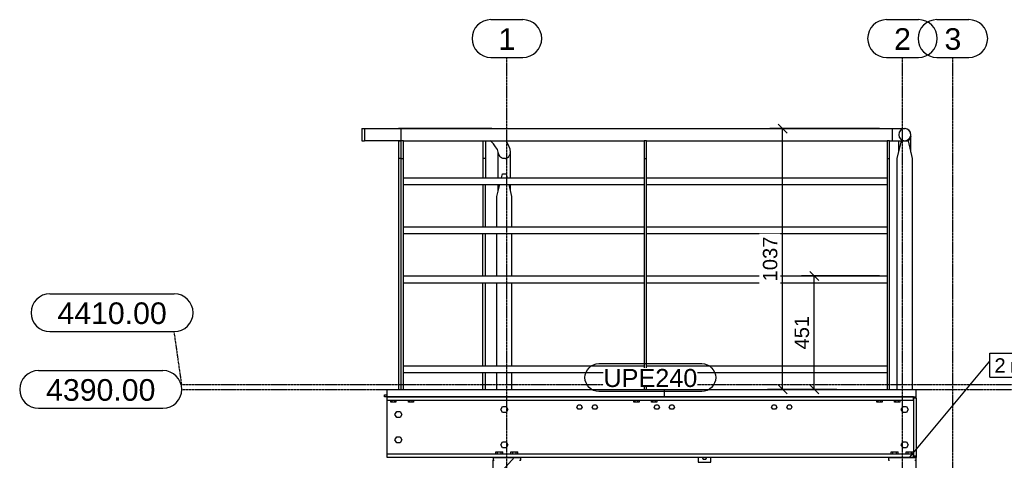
# Model space of a CAD drawing. Header units: millimetres. Extents: x 25 to 224619, y 20 to 11454.
# Tile 69 of 105: x 165111 to 169021, y 5724 to 7476. Entities that reach past the tile are written whole.
import ezdxf

# ---------------------------------------------------------------- set-up
doc = ezdxf.new("R2010")
doc.units = ezdxf.units.MM
doc.linetypes.add('DXK_LINE_DOT3', pattern=[5.9187, 2.979, -0.9799, 0.9799, -0.9799])
for name, color, linetype in [('ACIER_VISIBLE', 7, 'Continuous'), ('BOULONS', 7, 'Continuous'), ('COTATIONS', 7, 'Continuous'), ('MAILLAGE', 7, 'Continuous'), ('REPERES', 7, 'Continuous')]:
    doc.layers.add(name, color=color, linetype=linetype)
doc.styles.add('Arial', font='arial.ttf', dxfattribs={"height": 0.2})

# ---------------------------------------------------------------- blocks, each defined once
blk = doc.blocks.new('GridLine-1649644-21459 - 21091')
at = {"layer": 'MAILLAGE', "color": 7, "linetype": 'Continuous'}
for p, q in [((166982.2, 7475.9), (167108.9, 7475.9)), ((166982.2, 7325.9), (167108.9, 7325.9))]:
    blk.add_line(p, q, dxfattribs=at)
at = {"layer": 'MAILLAGE', "color": 7, "linetype": 'DXK_LINE_DOT3'}
blk.add_line((167045.6, 600), (167045.6, 7325.9), dxfattribs=at)
at = {"layer": 'MAILLAGE', "color": 7, "linetype": 'Continuous'}
for centre, start, end in [((166982.2, 7400.9), 90, 270), ((167108.9, 7400.9), 270, 90)]:
    blk.add_arc(centre, 75, start, end, dxfattribs=at)
at = {"layer": 'MAILLAGE', "color": 7, "linetype": 'Continuous', "style": 'Arial'}
blk.add_text('1', height=86, dxfattribs=at).set_placement((167012.2, 7355.9))
blk = doc.blocks.new('GridLine-1649644-21460 - 21091')
at = {"layer": 'MAILLAGE', "color": 7, "linetype": 'Continuous'}
for p, q in [((168553.2, 7475.9), (168679.9, 7475.9)), ((168553.2, 7325.9), (168679.9, 7325.9))]:
    blk.add_line(p, q, dxfattribs=at)
at = {"layer": 'MAILLAGE', "color": 7, "linetype": 'DXK_LINE_DOT3'}
blk.add_line((168616.6, 600), (168616.6, 7325.9), dxfattribs=at)
at = {"layer": 'MAILLAGE', "color": 7, "linetype": 'Continuous'}
for centre, start, end in [((168553.2, 7400.9), 90, 270), ((168679.9, 7400.9), 270, 90)]:
    blk.add_arc(centre, 75, start, end, dxfattribs=at)
at = {"layer": 'MAILLAGE', "color": 7, "linetype": 'Continuous', "style": 'Arial'}
blk.add_text('2', height=86, dxfattribs=at).set_placement((168583.2, 7355.9))
blk = doc.blocks.new('GridLine-1649644-21461 - 21091')
at = {"layer": 'MAILLAGE', "color": 7, "linetype": 'Continuous'}
for p, q in [((168753.2, 7475.9), (168879.9, 7475.9)), ((168753.2, 7325.9), (168879.9, 7325.9))]:
    blk.add_line(p, q, dxfattribs=at)
at = {"layer": 'MAILLAGE', "color": 7, "linetype": 'DXK_LINE_DOT3'}
blk.add_line((168816.6, 600), (168816.6, 7325.9), dxfattribs=at)
at = {"layer": 'MAILLAGE', "color": 7, "linetype": 'Continuous'}
for centre, start, end in [((168753.2, 7400.9), 90, 270), ((168879.9, 7400.9), 270, 90)]:
    blk.add_arc(centre, 75, start, end, dxfattribs=at)
at = {"layer": 'MAILLAGE', "color": 7, "linetype": 'Continuous', "style": 'Arial'}
blk.add_text('3', height=86, dxfattribs=at).set_placement((168783.2, 7355.9))
blk = doc.blocks.new('GridLine-1649644-21465 - 21091')
at = {"layer": 'MAILLAGE', "color": 7, "linetype": 'Continuous'}
for p, q in [((165185.7, 6080.9), (165679.3, 6080.9)), ((165185.7, 5930.9), (165679.3, 5930.9))]:
    blk.add_line(p, q, dxfattribs=at)
at = {"layer": 'MAILLAGE', "color": 7, "linetype": 'DXK_LINE_DOT3'}
blk.add_line((165754.3, 6005.9), (171705.6, 6005.9), dxfattribs=at)
at = {"layer": 'MAILLAGE', "color": 7, "linetype": 'Continuous'}
for centre, start, end in [((165185.7, 6005.9), 90, 270), ((165679.3, 6005.9), 270, 90)]:
    blk.add_arc(centre, 75, start, end, dxfattribs=at)
at = {"layer": 'MAILLAGE', "color": 7, "linetype": 'Continuous', "style": 'Arial'}
blk.add_text('4390.00', height=85.96, dxfattribs=at).set_placement((165215.7, 5960.9))
blk = doc.blocks.new('GridLine-1649644-21466 - 21091')
at = {"layer": 'MAILLAGE', "color": 7, "linetype": 'Continuous'}
for p, q in [((165230.7, 6385.9), (165724.3, 6385.9)), ((165230.7, 6235.9), (165724.3, 6235.9))]:
    blk.add_line(p, q, dxfattribs=at)
at = {"layer": 'MAILLAGE', "color": 7, "linetype": 'DXK_LINE_DOT3'}
for q in [(165724.3, 6235.9), (171705.6, 6025.9)]:
    blk.add_line((165754.3, 6025.9), q, dxfattribs=at)
at = {"layer": 'MAILLAGE', "color": 7, "linetype": 'Continuous'}
for centre, start, end in [((165230.7, 6310.9), 90, 270), ((165724.3, 6310.9), 270, 90)]:
    blk.add_arc(centre, 75, start, end, dxfattribs=at)
at = {"layer": 'MAILLAGE', "color": 7, "linetype": 'Continuous', "style": 'Arial'}
blk.add_text('4410.00', height=85.96, dxfattribs=at).set_placement((165260.7, 6265.9))
blk = doc.blocks.new('Part-1649644-21447 - 21091')
at = {"layer": 'ACIER_VISIBLE', "color": 136, "linetype": 'Continuous'}
for p, q in [((166614.7, 7042.9), (166614.7, 7043.1)), ((166986, 7043.1), (166614.7, 7043.1)), ((166986, 7042.9), (166986, 7043.1))]:
    blk.add_line(p, q, dxfattribs=at)
blk = doc.blocks.new('Part-1649644-21441 - 21091')
at = {"layer": 'ACIER_VISIBLE', "color": 136, "linetype": 'Continuous'}
for p, q in [((166634.7, 6099.8), (167590.2, 6099.8)), ((166634.7, 6072.9), (167590.2, 6072.9)), ((167600.2, 6099.8), (168555.6, 6099.8)), ((167600.2, 6072.9), (168555.6, 6072.9))]:
    blk.add_line(p, q, dxfattribs=at)
blk = doc.blocks.new('Part-1649644-21126 - 21091')
at = {"layer": 'ACIER_VISIBLE', "color": 136, "linetype": 'Continuous'}
for p, q in [((166990.6, 5734.1), (166990.6, 5735.9)), ((166990.6, 5682.9), (166990.6, 5724.1)), ((167080.6, 5734.1), (167080.6, 5735.9))]:
    blk.add_line(p, q, dxfattribs=at)
blk = doc.blocks.new('Part-1649644-21159 - 21091')
at = {"layer": 'ACIER_VISIBLE', "color": 136, "linetype": 'Continuous'}
for p, q in [((168580.6, 5734.1), (168580.6, 5735.9)), ((168670.6, 5734.1), (168670.6, 5735.9)), ((168670.6, 5682.9), (168670.6, 5724.1))]:
    blk.add_line(p, q, dxfattribs=at)
blk = doc.blocks.new('Part-1649644-21160 - 21091')
at = {"layer": 'ACIER_VISIBLE', "color": 136, "linetype": 'Continuous'}
for p, q in [((168670.6, 5970.9), (168670.6, 5975.9)), ((168670.6, 5735.9), (168660.6, 5735.9)), ((168670.6, 5740.9), (168670.6, 5735.9))]:
    blk.add_line(p, q, dxfattribs=at)
blk = doc.blocks.new('Part-1649644-21161 - 21091')
at = {"layer": 'ACIER_VISIBLE', "color": 136, "linetype": 'Continuous'}
for p, q in [((168660.6, 5975.9), (166569.7, 5975.9)), ((166569.7, 5735.9), (166569.7, 5975.9)), ((166569.7, 5963.4), (168660.6, 5963.4)), ((168660.6, 5963.4), (168660.6, 5975.9)), ((168660.6, 5748.4), (166569.7, 5748.4)), ((168660.6, 5735.9), (168660.6, 5748.4)), ((168660.6, 5735.9), (166569.7, 5735.9))]:
    blk.add_line(p, q, dxfattribs=at)
blk = doc.blocks.new('Bolt-1649644-21173 - 21091')
at = {"layer": 'BOULONS', "color": 7, "linetype": 'Continuous'}
for p, q in [((168611.7, 5925.9), (168618.7, 5937.9)), ((168618.7, 5913.9), (168611.7, 5925.9)), ((168618.7, 5937.9), (168632.5, 5937.9)), ((168632.5, 5913.9), (168618.7, 5913.9)), ((168632.5, 5937.9), (168639.5, 5925.9)), ((168639.5, 5925.9), (168632.5, 5913.9)), ((168611.7, 5785.9), (168618.7, 5797.9)), ((168618.7, 5797.9), (168632.5, 5797.9)), ((168632.5, 5797.9), (168639.5, 5785.9)), ((168618.7, 5773.9), (168611.7, 5785.9)), ((168632.5, 5773.9), (168618.7, 5773.9)), ((168639.5, 5785.9), (168632.5, 5773.9))]:
    blk.add_line(p, q, dxfattribs=at)
blk = doc.blocks.new('Bolt-1649644-21176 - 21091')
at = {"layer": 'BOULONS', "color": 7, "linetype": 'Continuous'}
for p, q in [((167021.7, 5925.9), (167028.7, 5937.9)), ((167028.7, 5913.9), (167021.7, 5925.9)), ((167028.7, 5937.9), (167042.5, 5937.9)), ((167042.5, 5913.9), (167028.7, 5913.9)), ((167042.5, 5937.9), (167049.4, 5925.9)), ((167049.4, 5925.9), (167042.5, 5913.9)), ((167021.7, 5785.9), (167028.7, 5797.9)), ((167028.7, 5797.9), (167042.5, 5797.9)), ((167042.5, 5797.9), (167049.4, 5785.9)), ((167028.7, 5773.9), (167021.7, 5785.9)), ((167042.5, 5773.9), (167028.7, 5773.9)), ((167049.4, 5785.9), (167042.5, 5773.9))]:
    blk.add_line(p, q, dxfattribs=at)
blk = doc.blocks.new('Part-1649644-21178 - 21091')
at = {"layer": 'ACIER_VISIBLE', "color": 136, "linetype": 'Continuous'}
for p, q in [((168670.6, 5734.1), (168560.6, 5734.1)), ((168560.6, 5734.1), (168560.6, 5724.1)), ((168560.6, 5724.1), (168565.6, 5724.1)), ((168665.6, 5724.1), (168670.6, 5724.1)), ((168670.6, 5724.1), (168670.6, 5734.1))]:
    blk.add_line(p, q, dxfattribs=at)
blk = doc.blocks.new('Part-1649644-21308 - 21091')
at = {"layer": 'ACIER_VISIBLE', "color": 136, "linetype": 'Continuous'}
for p, q in [((167671, 5975.9), (167671, 6005.9)), ((167671, 6005.9), (168671, 6005.9)), ((168671, 5975.9), (168671, 6005.9)), ((167671, 5975.9), (168671, 5975.9))]:
    blk.add_line(p, q, dxfattribs=at)
blk = doc.blocks.new('Bolt-1649644-21179 - 21091')
at = {"layer": 'BOULONS', "color": 7, "linetype": 'Continuous'}
for p, q in [((168571.7, 5748.4), (168571.7, 5758.4)), ((168571.7, 5758.4), (168599.5, 5758.4)), ((168578.7, 5748.4), (168578.7, 5758.4)), ((168592.5, 5748.4), (168592.5, 5758.4)), ((168599.5, 5748.4), (168599.5, 5758.4)), ((168631.7, 5748.4), (168631.7, 5758.4)), ((168631.7, 5758.4), (168659.5, 5758.4)), ((168638.7, 5748.4), (168638.7, 5758.4)), ((168652.5, 5748.4), (168652.5, 5758.4)), ((168659.5, 5748.4), (168659.5, 5758.4)), ((168577.6, 5734.1), (168577.6, 5735.9)), ((168593.6, 5734.1), (168593.6, 5735.9)), ((168637.6, 5734.1), (168637.6, 5735.9)), ((168653.6, 5734.1), (168653.6, 5735.9))]:
    blk.add_line(p, q, dxfattribs=at)
blk = doc.blocks.new('Part-1649644-21181 - 21091')
at = {"layer": 'ACIER_VISIBLE', "color": 136, "linetype": 'Continuous'}
for p, q in [((167100.6, 5734.1), (166990.6, 5734.1)), ((166990.6, 5734.1), (166990.6, 5724.1)), ((166990.6, 5724.1), (166995.6, 5724.1)), ((167095.6, 5724.1), (167100.6, 5724.1)), ((167100.6, 5724.1), (167100.6, 5734.1))]:
    blk.add_line(p, q, dxfattribs=at)
blk = doc.blocks.new('Bolt-1649644-21182 - 21091')
at = {"layer": 'BOULONS', "color": 7, "linetype": 'Continuous'}
for p, q in [((167001.7, 5748.4), (167001.7, 5758.4)), ((167001.7, 5758.4), (167029.4, 5758.4)), ((167008.7, 5748.4), (167008.7, 5758.4)), ((167022.5, 5748.4), (167022.5, 5758.4)), ((167029.4, 5748.4), (167029.4, 5758.4)), ((167061.7, 5748.4), (167061.7, 5758.4)), ((167061.7, 5758.4), (167089.4, 5758.4)), ((167068.7, 5748.4), (167068.7, 5758.4)), ((167082.5, 5748.4), (167082.5, 5758.4)), ((167089.4, 5748.4), (167089.4, 5758.4)), ((167007.6, 5734.1), (167007.6, 5735.9)), ((167023.6, 5734.1), (167023.6, 5735.9)), ((167067.6, 5734.1), (167067.6, 5735.9)), ((167083.6, 5734.1), (167083.6, 5735.9))]:
    blk.add_line(p, q, dxfattribs=at)
blk = doc.blocks.new('Bolt-1649644-21330 - 21091')
at = {"layer": 'BOULONS', "color": 7, "linetype": 'Continuous'}
for p, q in [((167630.6, 5935.9), (167635.8, 5944.9)), ((167635.8, 5944.9), (167646.2, 5944.9)), ((167646.2, 5944.9), (167651.4, 5935.9)), ((167690.6, 5935.9), (167695.8, 5944.9)), ((167695.8, 5944.9), (167706.2, 5944.9)), ((167706.2, 5944.9), (167711.4, 5935.9)), ((167635.8, 5926.9), (167630.6, 5935.9)), ((167646.2, 5926.9), (167635.8, 5926.9)), ((167651.4, 5935.9), (167646.2, 5926.9)), ((167695.8, 5926.9), (167690.6, 5935.9)), ((167706.2, 5926.9), (167695.8, 5926.9)), ((167711.4, 5935.9), (167706.2, 5926.9))]:
    blk.add_line(p, q, dxfattribs=at)
blk = doc.blocks.new('Part-1649644-21212 - 21091')
at = {"layer": 'ACIER_VISIBLE', "color": 136, "linetype": 'Continuous'}
for p, q in [((167805.6, 5735.9), (167805.6, 5716.6)), ((167805.6, 5716.6), (167855.6, 5716.6)), ((167855.6, 5716.6), (167855.6, 5735.9))]:
    blk.add_line(p, q, dxfattribs=at)
blk = doc.blocks.new('Bolt-1649644-21214 - 21091')
at = {"layer": 'BOULONS', "color": 7, "linetype": 'Continuous'}
for p, q in [((167821.5, 5735.9), (167825.4, 5729.1)), ((167825.4, 5729.1), (167835.8, 5729.1)), ((167835.8, 5729.1), (167839.7, 5735.9))]:
    blk.add_line(p, q, dxfattribs=at)
blk = doc.blocks.new('Part-1649644-21255 - 21091')
at = {"layer": 'ACIER_VISIBLE', "color": 136, "linetype": 'Continuous'}
for p, q in [((168670.6, 5970.9), (168660.6, 5970.9)), ((168660.6, 5970.9), (168660.6, 5740.9)), ((168670.6, 5970.9), (168670.6, 5740.9)), ((168670.6, 5740.9), (168660.6, 5740.9))]:
    blk.add_line(p, q, dxfattribs=at)
blk = doc.blocks.new('Part-1649644-21309 - 21091')
at = {"layer": 'ACIER_VISIBLE', "color": 136, "linetype": 'Continuous'}
for p, q in [((166569.7, 5975.9), (166569.7, 6005.9)), ((166569.7, 6005.9), (167671, 6005.9)), ((167671, 5975.9), (167671, 6005.9)), ((166569.7, 5975.9), (167671, 5975.9))]:
    blk.add_line(p, q, dxfattribs=at)
blk = doc.blocks.new('Bolt-1649644-21319 - 21091')
at = {"layer": 'BOULONS', "color": 7, "linetype": 'Continuous'}
for p, q in [((166600.9, 5905.9), (166607.8, 5917.9)), ((166607.8, 5893.9), (166600.9, 5905.9)), ((166607.8, 5917.9), (166621.7, 5917.9)), ((166621.7, 5917.9), (166628.6, 5905.9)), ((166628.6, 5905.9), (166621.7, 5893.9)), ((166621.7, 5893.9), (166607.8, 5893.9)), ((166600.9, 5805.9), (166607.8, 5817.9)), ((166607.8, 5793.9), (166600.9, 5805.9)), ((166607.8, 5817.9), (166621.7, 5817.9)), ((166621.7, 5793.9), (166607.8, 5793.9)), ((166621.7, 5817.9), (166628.6, 5805.9)), ((166628.6, 5805.9), (166621.7, 5793.9))]:
    blk.add_line(p, q, dxfattribs=at)
blk = doc.blocks.new('Bolt-1649644-21327 - 21091')
at = {"layer": 'BOULONS', "color": 7, "linetype": 'Continuous'}
for p, q in [((168096.9, 5935.9), (168102.1, 5944.9)), ((168102.1, 5944.9), (168112.5, 5944.9)), ((168112.5, 5944.9), (168117.7, 5935.9)), ((168156.9, 5935.9), (168162.1, 5944.9)), ((168162.1, 5944.9), (168172.5, 5944.9)), ((168172.5, 5944.9), (168177.7, 5935.9)), ((168102.1, 5926.9), (168096.9, 5935.9)), ((168112.5, 5926.9), (168102.1, 5926.9)), ((168117.7, 5935.9), (168112.5, 5926.9)), ((168162.1, 5926.9), (168156.9, 5935.9)), ((168172.5, 5926.9), (168162.1, 5926.9)), ((168177.7, 5935.9), (168172.5, 5926.9))]:
    blk.add_line(p, q, dxfattribs=at)
blk = doc.blocks.new('Bolt-1649644-21333 - 21091')
at = {"layer": 'BOULONS', "color": 7, "linetype": 'Continuous'}
for p, q in [((167323.9, 5935.9), (167329.1, 5944.9)), ((167329.1, 5944.9), (167339.5, 5944.9)), ((167339.5, 5944.9), (167344.7, 5935.9)), ((167383.9, 5935.9), (167389.1, 5944.9)), ((167389.1, 5944.9), (167399.5, 5944.9)), ((167399.5, 5944.9), (167404.7, 5935.9)), ((167329.1, 5926.9), (167323.9, 5935.9)), ((167339.5, 5926.9), (167329.1, 5926.9)), ((167344.7, 5935.9), (167339.5, 5926.9)), ((167389.1, 5926.9), (167383.9, 5935.9)), ((167399.5, 5926.9), (167389.1, 5926.9)), ((167404.7, 5935.9), (167399.5, 5926.9))]:
    blk.add_line(p, q, dxfattribs=at)
blk = doc.blocks.new('Part-1649644-21378 - 21091')
at = {"layer": 'ACIER_VISIBLE', "color": 136, "linetype": 'Continuous'}
for p, q in [((166614.7, 6994.6), (166614.7, 6005.9)), ((166618.6, 6994.6), (166624.7, 6994.3)), ((166614.7, 6924.8), (166624.7, 6924.8))]:
    blk.add_line(p, q, dxfattribs=at)
blk = doc.blocks.new('Part-1649644-21379 - 21091')
at = {"layer": 'ACIER_VISIBLE', "color": 136, "linetype": 'Continuous'}
for p, q in [((166950.6, 6994.6), (166950.6, 6847.2)), ((166960.6, 6994.6), (166960.6, 6847.2)), ((166950.6, 6925.3), (166960.6, 6925.3)), ((166950.6, 6820.3), (166950.6, 6652.2)), ((166960.6, 6652.2), (166960.6, 6820.3)), ((166950.6, 6457.2), (166950.6, 6625.3)), ((166960.6, 6457.2), (166960.6, 6625.3)), ((166950.6, 6099.8), (166950.6, 6430.3)), ((166960.6, 6099.8), (166960.6, 6430.3)), ((166950.6, 6005.9), (166950.6, 6072.9)), ((166960.6, 6005.9), (166960.6, 6072.9))]:
    blk.add_line(p, q, dxfattribs=at)
blk = doc.blocks.new('Part-1649644-21381 - 21091')
at = {"layer": 'ACIER_VISIBLE', "color": 136, "linetype": 'Continuous'}
for p, q in [((166559.7, 5975.9), (166559.7, 5983.9)), ((166559.7, 5983.9), (166569.7, 5983.9)), ((166569.7, 5975.9), (166559.7, 5975.9))]:
    blk.add_line(p, q, dxfattribs=at)
blk = doc.blocks.new('Part-1649644-21387 - 21091')
at = {"layer": 'ACIER_VISIBLE', "color": 136, "linetype": 'Continuous'}
for p, q in [((168595.6, 6924.6), (168612.6, 6994.6)), ((168625.6, 6994.6), (168638.6, 6994.6)), ((168638.6, 6994.6), (168655.6, 6924.6)), ((168595.6, 6005.9), (168595.6, 6924.6)), ((168655.6, 6924.6), (168655.6, 6005.9))]:
    blk.add_line(p, q, dxfattribs=at)
blk = doc.blocks.new('Part-1649644-21397 - 21091')
at = {"layer": 'ACIER_VISIBLE', "color": 136, "linetype": 'Continuous'}
for p, q in [((168565.6, 6994.6), (168555.6, 6994.6)), ((168555.6, 6994.6), (168555.6, 6005.9)), ((168565.6, 6005.9), (168565.6, 6994.6)), ((168555.6, 6924.6), (168565.6, 6924.6))]:
    blk.add_line(p, q, dxfattribs=at)
blk = doc.blocks.new('Part-1649644-21398 - 21091')
at = {"layer": 'ACIER_VISIBLE', "color": 136, "linetype": 'Continuous'}
for p, q in [((167600.2, 6994.6), (167590.2, 6994.6)), ((167590.2, 6994.6), (167590.2, 6005.9)), ((167600.2, 6005.9), (167600.2, 6994.6)), ((167590.2, 6924.6), (167600.2, 6924.6))]:
    blk.add_line(p, q, dxfattribs=at)
blk = doc.blocks.new('Part-1649644-21399 - 21091')
at = {"layer": 'ACIER_VISIBLE', "color": 136, "linetype": 'Continuous'}
for p, q in [((166634.7, 6994.6), (166624.7, 6994.6)), ((166624.7, 6994.6), (166624.7, 6005.9)), ((166634.7, 6005.9), (166634.7, 6994.6)), ((166624.7, 6924.6), (166634.7, 6924.6))]:
    blk.add_line(p, q, dxfattribs=at)
blk = doc.blocks.new('Bolt-1649644-21402 - 21091')
at = {"layer": 'BOULONS', "color": 7, "linetype": 'Continuous'}
for p, q in [((168515.2, 5955.9), (168515.2, 5963.4)), ((168536, 5955.9), (168515.2, 5955.9)), ((168520.4, 5955.9), (168520.4, 5963.4)), ((168530.8, 5955.9), (168530.8, 5963.4)), ((168536, 5963.4), (168536, 5955.9)), ((168585.2, 5955.9), (168585.2, 5963.4)), ((168606, 5955.9), (168585.2, 5955.9)), ((168590.4, 5955.9), (168590.4, 5963.4)), ((168600.8, 5955.9), (168600.8, 5963.4)), ((168606, 5963.4), (168606, 5955.9))]:
    blk.add_line(p, q, dxfattribs=at)
blk = doc.blocks.new('Bolt-1649644-21405 - 21091')
at = {"layer": 'BOULONS', "color": 7, "linetype": 'Continuous'}
for p, q in [((167549.8, 5955.9), (167549.8, 5963.4)), ((167570.6, 5955.9), (167549.8, 5955.9)), ((167555, 5955.9), (167555, 5963.4)), ((167565.4, 5955.9), (167565.4, 5963.4)), ((167570.6, 5963.4), (167570.6, 5955.9)), ((167619.8, 5955.9), (167619.8, 5963.4)), ((167640.6, 5955.9), (167619.8, 5955.9)), ((167625, 5955.9), (167625, 5963.4)), ((167635.4, 5955.9), (167635.4, 5963.4)), ((167640.6, 5963.4), (167640.6, 5955.9))]:
    blk.add_line(p, q, dxfattribs=at)
blk = doc.blocks.new('Bolt-1649644-21408 - 21091')
at = {"layer": 'BOULONS', "color": 7, "linetype": 'Continuous'}
for p, q in [((166584.3, 5955.9), (166584.3, 5963.4)), ((166605.1, 5955.9), (166584.3, 5955.9)), ((166589.5, 5955.9), (166589.5, 5963.4)), ((166599.9, 5955.9), (166599.9, 5963.4)), ((166605.1, 5963.4), (166605.1, 5955.9)), ((166654.3, 5955.9), (166654.3, 5963.4)), ((166675.1, 5955.9), (166654.3, 5955.9)), ((166659.5, 5955.9), (166659.5, 5963.4)), ((166669.9, 5955.9), (166669.9, 5963.4)), ((166675.1, 5963.4), (166675.1, 5955.9))]:
    blk.add_line(p, q, dxfattribs=at)
blk = doc.blocks.new('Part-1649644-21421 - 21091')
at = {"layer": 'ACIER_VISIBLE', "color": 136, "linetype": 'Continuous'}
for p, q in [((168646.5, 7002), (168638, 6994.6)), ((168649.8, 7012.6), (168646.5, 7002)), ((168649.8, 6948.7), (168649.8, 7012.6)), ((168601.5, 6948.7), (168601.5, 6994.6))]:
    blk.add_line(p, q, dxfattribs=at)
blk = doc.blocks.new('Part-1649644-21425 - 21091')
at = {"layer": 'ACIER_VISIBLE', "color": 136, "linetype": 'Continuous'}
for p, q in [((167011.4, 6946), (167011.7, 6946.7)), ((167011.8, 6944.8), (167011.4, 6946)), ((167011.4, 6847.2), (167011.4, 6946)), ((167014.7, 6935.4), (167013.3, 6940)), ((167014.7, 6935.4), (167016.6, 6933.8)), ((167020.7, 6930.1), (167023.5, 6927.6)), ((167023.5, 6927.6), (167026, 6927.1)), ((167031, 6925.9), (167035.6, 6924.8)), ((167035.6, 6924.8), (167038.6, 6925.5)), ((167042.3, 6926.4), (167047.7, 6927.6)), ((167047.7, 6927.6), (167050.2, 6929.8)), ((167052.5, 6931.9), (167056.5, 6935.4)), ((167056.5, 6935.4), (167057.4, 6938.3)), ((167058.5, 6941.8), (167059.7, 6946)), ((167059.7, 6946), (167059, 6948.5)), ((167059.7, 6847.2), (167059.7, 6946)), ((167011.4, 6797.2), (167011.4, 6820.3)), ((167059.7, 6797.2), (167059.7, 6820.3))]:
    blk.add_line(p, q, dxfattribs=at)
blk = doc.blocks.new('Part-1649644-21431 - 21091')
at = {"layer": 'ACIER_VISIBLE', "color": 136, "linetype": 'Continuous'}
blk.add_arc((168625.6, 7018.7), 24.1, 270, 120, dxfattribs=at)
blk = doc.blocks.new('Part-1649644-21436 - 21091')
at = {"layer": 'ACIER_VISIBLE', "color": 136, "linetype": 'Continuous'}
for p, q in [((166624.7, 7042.9), (166624.7, 6994.6)), ((166624.7, 7042.9), (168575.6, 7042.9)), ((168575.6, 7042.9), (168575.6, 6994.6)), ((166634.7, 6994.6), (167590.2, 6994.6)), ((167600.2, 6994.6), (168555.6, 6994.6)), ((168565.6, 6994.6), (168575.6, 6994.6))]:
    blk.add_line(p, q, dxfattribs=at)
blk = doc.blocks.new('Part-1649644-21437 - 21091')
at = {"layer": 'ACIER_VISIBLE', "color": 136, "linetype": 'Continuous'}
for p, q in [((166479.7, 7042.9), (166479.7, 6994.6)), ((166479.7, 7042.9), (166624.7, 7042.9)), ((166624.7, 7042.9), (166624.7, 6994.6)), ((166624.7, 6994.6), (166479.7, 6994.6))]:
    blk.add_line(p, q, dxfattribs=at)
blk = doc.blocks.new('Part-1649644-21438 - 21091')
at = {"layer": 'ACIER_VISIBLE', "color": 136, "linetype": 'Continuous'}
for p, q in [((166634.7, 6847.2), (167590.2, 6847.2)), ((167600.2, 6847.2), (168555.6, 6847.2)), ((166634.7, 6820.3), (167590.2, 6820.3)), ((167600.2, 6820.3), (168555.6, 6820.3))]:
    blk.add_line(p, q, dxfattribs=at)
blk = doc.blocks.new('Part-1649644-21439 - 21091')
at = {"layer": 'ACIER_VISIBLE', "color": 136, "linetype": 'Continuous'}
for p, q in [((166634.7, 6652.2), (167590.2, 6652.2)), ((167600.2, 6652.2), (168555.6, 6652.2)), ((166634.7, 6625.3), (167590.2, 6625.3)), ((167600.2, 6625.3), (168555.6, 6625.3))]:
    blk.add_line(p, q, dxfattribs=at)
blk = doc.blocks.new('Part-1649644-21440 - 21091')
at = {"layer": 'ACIER_VISIBLE', "color": 136, "linetype": 'Continuous'}
for p, q in [((166634.7, 6457.2), (167590.2, 6457.2)), ((167600.2, 6457.2), (168555.6, 6457.2)), ((166634.7, 6430.3), (167590.2, 6430.3)), ((167600.2, 6430.3), (168555.6, 6430.3))]:
    blk.add_line(p, q, dxfattribs=at)
blk = doc.blocks.new('Part-1649644-21443 - 21091')
at = {"layer": 'ACIER_VISIBLE', "color": 136, "linetype": 'Continuous'}
for p, q in [((167023.6, 6847.2), (167027.6, 6863.6)), ((167027.6, 6863.6), (167043.6, 6863.6)), ((167047.6, 6847.2), (167043.6, 6863.6)), ((167005.6, 6773.1), (167017, 6820.3)), ((167065.6, 6773.1), (167054.1, 6820.3)), ((167005.6, 6652.2), (167005.6, 6773.1)), ((167065.6, 6652.2), (167065.6, 6773.1)), ((167005.6, 6457.2), (167005.6, 6625.3)), ((167065.6, 6457.2), (167065.6, 6625.3)), ((167005.6, 6099.8), (167005.6, 6430.3)), ((167065.6, 6099.8), (167065.6, 6430.3)), ((167005.6, 6005.9), (167005.6, 6072.9)), ((167065.6, 6005.9), (167065.6, 6072.9))]:
    blk.add_line(p, q, dxfattribs=at)
blk = doc.blocks.new('Part-1649644-21448 - 21091')
at = {"layer": 'ACIER_VISIBLE', "color": 136, "linetype": 'Continuous'}
for p, q in [((166469.7, 7043.1), (166469.7, 6994.8)), ((166469.7, 7043.1), (166614.7, 7043.1)), ((166614.7, 7042.9), (166614.7, 7043.1)), ((166469.7, 6994.8), (166479.7, 6994.8))]:
    blk.add_line(p, q, dxfattribs=at)
blk = doc.blocks.new('Part-1649644-21449 - 21091')
at = {"layer": 'ACIER_VISIBLE', "color": 136, "linetype": 'Continuous'}
for p, q in [((166714.7, 6847.2), (166950.5, 6847.9)), ((166950.6, 6847.2), (166950.5, 6847.9)), ((166634.7, 6820), (166714.7, 6820.3))]:
    blk.add_line(p, q, dxfattribs=at)
blk = doc.blocks.new('Part-1649644-21450 - 21091')
at = {"layer": 'ACIER_VISIBLE', "color": 136, "linetype": 'Continuous'}
for p, q in [((166714.7, 6652.2), (166950.5, 6652.9)), ((166950.6, 6652.2), (166950.5, 6652.9)), ((166634.7, 6625), (166714.7, 6625.3))]:
    blk.add_line(p, q, dxfattribs=at)
blk = doc.blocks.new('Part-1649644-21451 - 21091')
at = {"layer": 'ACIER_VISIBLE', "color": 136, "linetype": 'Continuous'}
for p, q in [((166714.7, 6457.2), (166950.5, 6457.9)), ((166950.6, 6457.2), (166950.5, 6457.9)), ((166634.7, 6430), (166714.7, 6430.3))]:
    blk.add_line(p, q, dxfattribs=at)
blk = doc.blocks.new('Part-1649644-21452 - 21091')
at = {"layer": 'ACIER_VISIBLE', "color": 136, "linetype": 'Continuous'}
blk.add_line((166638.9, 6099.8), (166950.6, 6100.3), dxfattribs=at)
blk = doc.blocks.new('Part-1649644-21454 - 21091')
at = {"layer": 'ACIER_VISIBLE', "color": 136, "linetype": 'Continuous'}
for p, q in [((168575.6, 7042.9), (168575.6, 6994.6)), ((168575.6, 7042.9), (168625.6, 7042.9)), ((168575.6, 6994.6), (168625.6, 6994.6))]:
    blk.add_line(p, q, dxfattribs=at)
for start, end in [(89.9961, 269.9961), (269.9961, 89.9961)]:
    blk.add_arc((168625.6, 7018.7), 24.1, start, end, dxfattribs=at)
blk = doc.blocks.new('Part-1649644-21455 - 21091')
at = {"layer": 'ACIER_VISIBLE', "color": 136, "linetype": 'Continuous'}
for p, q in [((168638, 6994.6), (168646.5, 7002)), ((168646.5, 7002), (168649.8, 7012.6)), ((168649.8, 7012.6), (168649.8, 7018.7))]:
    blk.add_line(p, q, dxfattribs=at)
blk = doc.blocks.new('Part-1649644-21457 - 21091')
at = {"layer": 'ACIER_VISIBLE', "color": 136, "linetype": 'Continuous'}
for p, q in [((166983.1, 6991.4), (166978.8, 6994.6)), ((166992.4, 6982), (166983.1, 6991.4)), ((167000.9, 6970.9), (166992.4, 6982)), ((167007.6, 6959.6), (167000.9, 6970.9)), ((167052, 6977.6), (167042, 6994.6)), ((167058.3, 6961.4), (167052, 6977.6)), ((167059.2, 6949.6), (167058.3, 6961.4)), ((167011.4, 6949.7), (167007.6, 6959.6)), ((167012, 6942.5), (167011.4, 6949.7)), ((167012, 6942.5), (167017.5, 6932)), ((167017.5, 6932), (167020.7, 6929.9)), ((167025.9, 6926.5), (167027.8, 6925.2)), ((167027.8, 6925.2), (167031.4, 6924.9)), ((167038.3, 6924.3), (167040.3, 6924.1)), ((167040.3, 6924.1), (167043.1, 6925.3)), ((167049.8, 6928.1), (167051.4, 6928.8)), ((167051.4, 6928.8), (167053.1, 6931)), ((167057.3, 6936.6), (167058.4, 6938.1)), ((167058.4, 6938.1), (167058.6, 6941.1)), ((167059.1, 6948.1), (167059.2, 6949.6))]:
    blk.add_line(p, q, dxfattribs=at)
blk = doc.blocks.new('StraightDimension-1649644-37765 - 21091')
at = {"layer": 'COTATIONS', "color": 7, "linetype": 'Continuous'}
for p, q in [((168525.6, 7042.9), (168089.4, 7042.9)), ((168158.4, 7024.9), (168122.4, 7060.9)), ((168140.4, 6005.9), (168140.4, 7042.9)), ((168122.4, 6023.9), (168158.4, 5987.9)), ((168230.4, 6005.9), (168080.4, 6005.9))]:
    blk.add_line(p, q, dxfattribs=at)
at = {"color": 0}
blk.add_wipeout([(168131.4, 6625.3), (168047.4, 6625.3), (168047.4, 6423.4), (168131.4, 6423.4)], dxfattribs=at).dxf.layer = 'COTATIONS'
at = {"layer": 'COTATIONS', "color": 7, "style": 'Arial'}
blk.add_text('1037', height=57.3, rotation=90.0002, dxfattribs=at).set_placement((168119.4, 6435.4))
blk = doc.blocks.new('StraightDimension-1649644-37747 - 21091')
at = {"layer": 'COTATIONS', "color": 7, "linetype": 'Continuous'}
for p, q in [((168525.6, 6457.2), (168215.3, 6457.2)), ((168284.3, 6439.2), (168248.3, 6475.2)), ((168266.3, 6005.9), (168266.3, 6457.2)), ((168248.3, 6023.9), (168284.3, 5987.9)), ((168356.3, 6005.9), (168206.3, 6005.9))]:
    blk.add_line(p, q, dxfattribs=at)
at = {"color": 0}
blk.add_wipeout([(168257.3, 6310.2), (168173.3, 6310.2), (168173.3, 6152.8), (168257.3, 6152.8)], dxfattribs=at).dxf.layer = 'COTATIONS'
at = {"layer": 'COTATIONS', "color": 7, "style": 'Arial'}
blk.add_text('451', height=57.3, rotation=90.0002, dxfattribs=at).set_placement((168245.3, 6164.8))
blk = doc.blocks.new('Mark-1649644-26667 - 21091')
at = {"color": 0}
blk.add_wipeout([(167801.3, 6015.6), (167801.3, 6090.6), (167429, 6090.6), (167429, 6015.6)], dxfattribs=at).dxf.layer = 'REPERES'
blk.add_wipeout([(167801.3, 6015.6), (167801.3, 6090.6), (167429, 6090.6), (167429, 6015.6)], dxfattribs=at).dxf.layer = 'REPERES'
at = {"layer": 'REPERES', "color": 1, "linetype": 'Continuous'}
blk.add_lwpolyline([(167411, 5997.6, -1), (167411, 6108.6), (167819.3, 6108.6, -1), (167819.3, 5997.6), (167411, 5997.6)], format="xyb", close=True, dxfattribs=at)
at = {"layer": 'REPERES', "color": 7, "style": 'Arial'}
blk.add_text('UPE240', height=71.63, dxfattribs=at).set_placement((167429, 6015.6))
blk = doc.blocks.new('Mark-1649644-34830 - 21091')
at = {"color": 0}
blk.add_wipeout([(169026.3, 6072.4), (169026.3, 6132.4), (168981.8, 6132.4), (168981.8, 6072.4)], dxfattribs=at).dxf.layer = 'REPERES'
blk.add_wipeout([(169026.3, 6072.4), (169026.3, 6132.4), (168981.8, 6132.4), (168981.8, 6072.4)], dxfattribs=at).dxf.layer = 'REPERES'
at = {"layer": 'REPERES', "color": 7, "linetype": 'Continuous'}
for p, q in [((168963.8, 6150.4), (169889.4, 6150.4)), ((168963.8, 6054.4), (168963.8, 6150.4)), ((168645.6, 5736.2), (168963.8, 6118.4))]:
    blk.add_line(p, q, dxfattribs=at)
at = {"layer": 'REPERES', "color": 136, "style": 'Arial'}
blk.add_text('2', height=57.3, dxfattribs=at).set_placement((168981.8, 6072.4))
at = {"color": 0}
blk.add_wipeout([(169617.7, 6072.4), (169617.7, 6117.4), (169044.3, 6117.4), (169044.3, 6072.4)], dxfattribs=at).dxf.layer = 'REPERES'
blk.add_wipeout([(169617.7, 6072.4), (169617.7, 6117.4), (169044.3, 6117.4), (169044.3, 6072.4)], dxfattribs=at).dxf.layer = 'REPERES'
at = {"layer": 'REPERES', "color": 136, "style": 'Arial'}
blk.add_text('Boulons SB8.8 tête H', height=42.979, dxfattribs=at).set_placement((169044.3, 6072.4))
at = {"color": 0}
blk.add_wipeout([(169651.2, 6072.4), (169651.2, 6117.4), (169631.2, 6117.4), (169631.2, 6072.4)], dxfattribs=at).dxf.layer = 'REPERES'
blk.add_wipeout([(169651.2, 6072.4), (169651.2, 6117.4), (169631.2, 6117.4), (169631.2, 6072.4)], dxfattribs=at).dxf.layer = 'REPERES'
blk.add_wipeout([(169871.4, 6072.4), (169871.4, 6117.4), (169664.7, 6117.4), (169664.7, 6072.4)], dxfattribs=at).dxf.layer = 'REPERES'
blk.add_wipeout([(169871.4, 6072.4), (169871.4, 6117.4), (169664.7, 6117.4), (169664.7, 6072.4)], dxfattribs=at).dxf.layer = 'REPERES'
at = {"layer": 'REPERES', "color": 7, "linetype": 'Continuous'}
for p, q in [((169889.4, 6054.4), (169889.4, 6150.4)), ((168963.8, 6054.4), (169889.4, 6054.4))]:
    blk.add_line(p, q, dxfattribs=at)
at = {"layer": 'REPERES', "color": 136, "style": 'Arial'}
for s, height, p in [('M16*45', 42.98, (169664.7, 6072.4)), ('-', 43, (169631.2, 6072.4))]:
    blk.add_text(s, height=height, dxfattribs=at).set_placement(p)
blk = doc.blocks.new('Mark-1649644-34831 - 21091')
at = {"color": 0}
blk.add_wipeout([(165894.3, 5340), (165894.3, 5400), (165849.8, 5400), (165849.8, 5340)], dxfattribs=at).dxf.layer = 'REPERES'
blk.add_wipeout([(165894.3, 5340), (165894.3, 5400), (165849.8, 5400), (165849.8, 5340)], dxfattribs=at).dxf.layer = 'REPERES'
at = {"layer": 'REPERES', "color": 7, "linetype": 'Continuous'}
for p, q in [((165831.8, 5418), (166757.4, 5418)), ((165831.8, 5322), (165831.8, 5418))]:
    blk.add_line(p, q, dxfattribs=at)
at = {"layer": 'REPERES', "color": 136, "style": 'Arial'}
blk.add_text('2', height=57.3, dxfattribs=at).set_placement((165849.8, 5340))
at = {"color": 0}
blk.add_wipeout([(166485.7, 5340), (166485.7, 5385), (165912.3, 5385), (165912.3, 5340)], dxfattribs=at).dxf.layer = 'REPERES'
blk.add_wipeout([(166485.7, 5340), (166485.7, 5385), (165912.3, 5385), (165912.3, 5340)], dxfattribs=at).dxf.layer = 'REPERES'
at = {"layer": 'REPERES', "color": 136, "style": 'Arial'}
blk.add_text('Boulons SB8.8 tête H', height=42.979, dxfattribs=at).set_placement((165912.3, 5340))
at = {"color": 0}
blk.add_wipeout([(166519.2, 5340), (166519.2, 5385), (166499.2, 5385), (166499.2, 5340)], dxfattribs=at).dxf.layer = 'REPERES'
blk.add_wipeout([(166519.2, 5340), (166519.2, 5385), (166499.2, 5385), (166499.2, 5340)], dxfattribs=at).dxf.layer = 'REPERES'
blk.add_wipeout([(166739.4, 5340), (166739.4, 5385), (166532.7, 5385), (166532.7, 5340)], dxfattribs=at).dxf.layer = 'REPERES'
blk.add_wipeout([(166739.4, 5340), (166739.4, 5385), (166532.7, 5385), (166532.7, 5340)], dxfattribs=at).dxf.layer = 'REPERES'
at = {"layer": 'REPERES', "color": 7, "linetype": 'Continuous'}
for p, q in [((167075.6, 5736.2), (166757.4, 5386)), ((166757.4, 5322), (166757.4, 5418)), ((165831.8, 5322), (166757.4, 5322))]:
    blk.add_line(p, q, dxfattribs=at)
at = {"layer": 'REPERES', "color": 136, "style": 'Arial'}
for s, height, p in [('-', 43, (166499.2, 5340)), ('M16*45', 42.98, (166532.7, 5340))]:
    blk.add_text(s, height=height, dxfattribs=at).set_placement(p)

msp = doc.modelspace()

# ---------------------------------------------------------------- block references
for name in ['GridLine-1649644-21459 - 21091', 'GridLine-1649644-21460 - 21091', 'GridLine-1649644-21461 - 21091', 'Part-1649644-21448 - 21091', 'Part-1649644-21437 - 21091', 'Part-1649644-21447 - 21091', 'Part-1649644-21436 - 21091', 'Part-1649644-21454 - 21091', 'Part-1649644-21431 - 21091', 'Part-1649644-21421 - 21091', 'Part-1649644-21455 - 21091', 'Part-1649644-21378 - 21091', 'Part-1649644-21399 - 21091', 'Part-1649644-21379 - 21091', 'Part-1649644-21457 - 21091', 'Part-1649644-21398 - 21091', 'Part-1649644-21397 - 21091', 'Part-1649644-21387 - 21091', 'Part-1649644-21425 - 21091', 'Part-1649644-21449 - 21091', 'Part-1649644-21438 - 21091', 'Part-1649644-21443 - 21091', 'Part-1649644-21450 - 21091', 'Part-1649644-21439 - 21091', 'Part-1649644-21451 - 21091', 'Part-1649644-21440 - 21091', 'GridLine-1649644-21466 - 21091', 'Part-1649644-21452 - 21091', 'GridLine-1649644-21465 - 21091', 'Part-1649644-21441 - 21091', 'Part-1649644-21381 - 21091', 'Part-1649644-21309 - 21091', 'Part-1649644-21308 - 21091', 'Part-1649644-21161 - 21091', 'Bolt-1649644-21408 - 21091', 'Bolt-1649644-21333 - 21091', 'Bolt-1649644-21405 - 21091', 'Bolt-1649644-21330 - 21091', 'Bolt-1649644-21327 - 21091', 'Bolt-1649644-21402 - 21091', 'Part-1649644-21160 - 21091', 'Part-1649644-21255 - 21091', 'Bolt-1649644-21319 - 21091', 'Bolt-1649644-21176 - 21091', 'Bolt-1649644-21173 - 21091', 'Bolt-1649644-21182 - 21091', 'Bolt-1649644-21179 - 21091', 'Part-1649644-21126 - 21091', 'Part-1649644-21181 - 21091', 'Part-1649644-21212 - 21091', 'Bolt-1649644-21214 - 21091', 'Part-1649644-21178 - 21091', 'Part-1649644-21159 - 21091']:
    msp.add_blockref(name, (0, 0))

# ---------------------------------------------------------------- next in the draw order: block references
for name in ['StraightDimension-1649644-37765 - 21091', 'Mark-1649644-34830 - 21091', 'Mark-1649644-26667 - 21091', 'Mark-1649644-34831 - 21091']:
    msp.add_blockref(name, (0, 0))

# ---------------------------------------------------------------- next in the draw order: block references
msp.add_blockref('StraightDimension-1649644-37747 - 21091', (0, 0))

doc.saveas('drawing.dxf')
